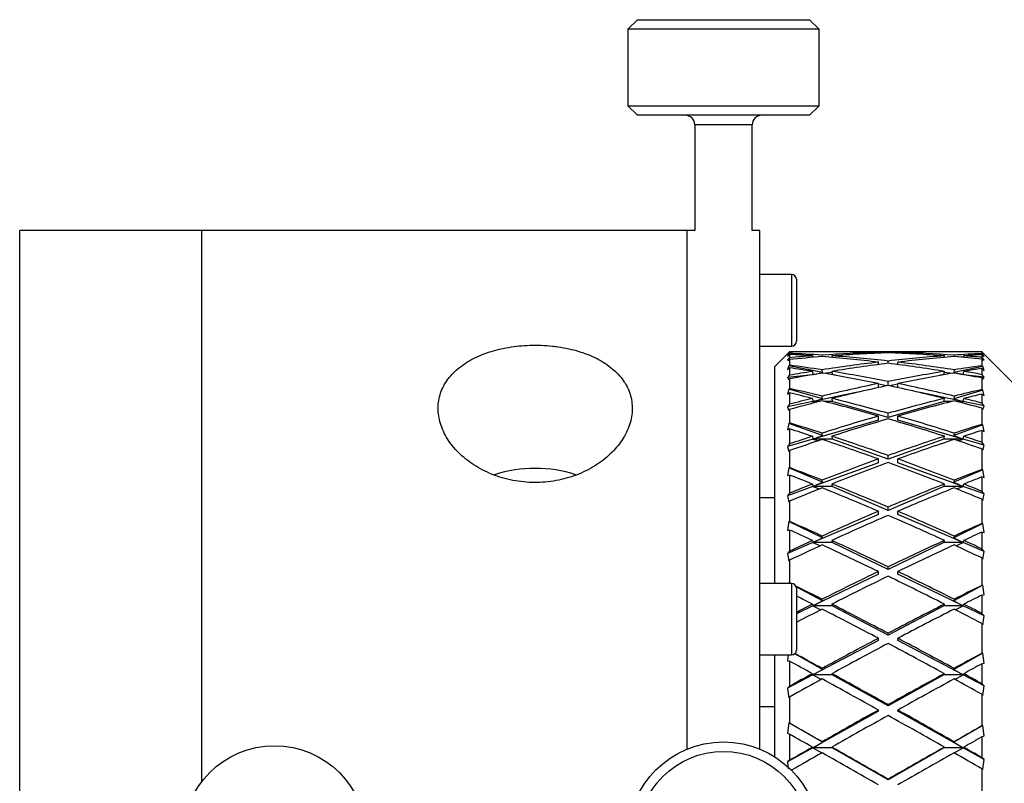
# Model space of a CAD drawing. Header units: inches. Extents: x 1.2 to 20.6, y 1.1 to 16.7.
# Tile 15 of 16: x 16.6 to 18.7, y 9.2 to 10.8. Entities that reach past the tile are written whole.
import ezdxf

# ---------------------------------------------------------------- set-up
doc = ezdxf.new("R2010")
doc.units = ezdxf.units.IN
doc.header["$MEASUREMENT"] = 0

msp = doc.modelspace()

# ---------------------------------------------------------------- linework, layer by layer
at = {"color": 7, "linetype": 'Continuous', "lineweight": 25}
for p, q in [((17.8964, 10.8128), (17.8767, 10.7931)), ((17.8964, 10.8128), (18.0477, 10.8128)), ((18.0477, 10.8128), (18.2507, 10.8128)), ((18.2704, 10.7931), (18.2507, 10.8128)), ((17.8767, 10.7931), (17.8767, 10.6357)), ((18.0449, 10.7931), (17.8767, 10.7931)), ((18.2704, 10.7931), (18.0449, 10.7931)), ((18.2704, 10.6357), (18.2704, 10.7931)), ((17.8767, 10.6357), (17.8964, 10.616)), ((17.8767, 10.6357), (18.2704, 10.6357)), ((18.2507, 10.616), (18.2704, 10.6357)), ((18.2507, 10.616), (17.8964, 10.616)), ((18.0145, 10.5963), (18.0145, 10.3786)), ((18.1326, 10.5963), (18.0145, 10.5963)), ((18.1326, 10.3786), (18.1326, 10.5963)), ((16.9986, 10.3786), (16.6236, 10.3786)), ((16.6236, 9.1286), (16.6236, 10.3786)), ((17.9986, 10.3786), (16.9986, 10.3786)), ((16.9986, 9.2435), (16.9986, 10.3786)), ((18.0145, 10.3786), (17.9986, 10.3786)), ((17.9986, 9.3106), (17.9986, 10.3786)), ((18.1486, 10.3786), (18.1326, 10.3786)), ((18.1486, 9.3106), (18.1486, 10.3786)), ((18.2139, 10.2881), (18.1486, 10.2881)), ((18.2139, 10.2879), (18.1486, 10.2879)), ((18.2139, 10.2881), (18.2139, 10.2879)), ((18.2139, 10.2879), (18.2139, 10.1407)), ((18.2238, 10.2783), (18.2238, 10.2781)), ((18.2238, 10.2781), (18.2238, 10.1505)), ((18.1486, 10.1407), (18.2139, 10.1407)), ((18.2054, 10.1244), (18.1796, 10.0986)), ((18.2096, 10.1286), (18.2054, 10.1245)), ((18.2054, 10.1245), (18.208, 10.1268)), ((18.208, 10.1242), (18.2054, 10.1198)), ((18.2054, 10.1198), (18.2096, 10.1236)), ((18.208, 10.1268), (18.2096, 10.1284)), ((18.2096, 10.1256), (18.208, 10.1242)), ((18.2166, 10.1232), (18.208, 10.1242)), ((18.2096, 10.1284), (18.2096, 10.1256)), ((18.2096, 10.1236), (18.2096, 10.1167)), ((18.3085, 10.1286), (18.2452, 10.1286)), ((18.4769, 10.1286), (18.3485, 10.1286)), ((18.3927, 10.126), (18.3927, 10.1274)), ((18.4127, 10.1268), (18.4127, 10.1279)), ((18.4327, 10.126), (18.4327, 10.1274)), ((18.5801, 10.1286), (18.5169, 10.1286)), ((18.6058, 10.1285), (18.6058, 10.1252)), ((18.6058, 10.1285), (18.608, 10.1262)), ((18.6105, 10.1239), (18.6058, 10.1285)), ((18.608, 10.1231), (18.6058, 10.1252)), ((18.6058, 10.123), (18.6058, 10.1175)), ((18.6058, 10.123), (18.6105, 10.1187)), ((18.608, 10.1231), (18.606, 10.1229)), ((18.608, 10.1262), (18.6099, 10.1244)), ((18.6105, 10.1187), (18.608, 10.1231)), ((18.6996, 10.0348), (18.6099, 10.1244)), ((18.2096, 10.1167), (18.2054, 10.1121)), ((18.2091, 10.1123), (18.2054, 10.1121)), ((18.2054, 10.1121), (18.208, 10.1111)), ((18.208, 10.1111), (18.2096, 10.1128)), ((18.2096, 10.1128), (18.2096, 10.1014)), ((18.2568, 10.1205), (18.2572, 10.1173)), ((18.2624, 10.1178), (18.2571, 10.1184)), ((18.2772, 10.1189), (18.2768, 10.1219)), ((18.2968, 10.1205), (18.2972, 10.1173)), ((18.3927, 10.1025), (18.3927, 10.1075)), ((18.4127, 10.1051), (18.4127, 10.1098)), ((18.4327, 10.1025), (18.4327, 10.1075)), ((18.5281, 10.1173), (18.5286, 10.1205)), ((18.5486, 10.1219), (18.5482, 10.1189)), ((18.5683, 10.1184), (18.5629, 10.1178)), ((18.5681, 10.1173), (18.5686, 10.1205)), ((18.6105, 10.1124), (18.6058, 10.1175)), ((18.6058, 10.1138), (18.6058, 10.1)), ((18.6058, 10.1138), (18.608, 10.1114)), ((18.6105, 10.1124), (18.607, 10.1125)), ((18.608, 10.1114), (18.6105, 10.1124)), ((18.1796, 10.0781), (18.1796, 10.0986)), ((18.208, 10.1002), (18.2054, 10.0925)), ((18.2054, 10.0925), (18.2096, 10.0958)), ((18.2096, 10.1014), (18.208, 10.1002)), ((18.2776, 10.0859), (18.208, 10.1002)), ((18.2096, 10.0958), (18.2096, 10.0804)), ((18.2568, 10.0884), (18.2577, 10.0819)), ((18.2597, 10.0822), (18.2776, 10.0859)), ((18.2776, 10.0859), (18.2768, 10.0916)), ((18.2971, 10.0864), (18.2806, 10.0845)), ((18.2968, 10.0884), (18.2977, 10.0818)), ((18.5276, 10.0818), (18.5286, 10.0884)), ((18.5447, 10.0845), (18.5283, 10.0864)), ((18.608, 10.0983), (18.5478, 10.0859)), ((18.5486, 10.0916), (18.5478, 10.0859)), ((18.5478, 10.0859), (18.5656, 10.0822)), ((18.5676, 10.0819), (18.5686, 10.0884)), ((18.608, 10.0983), (18.6058, 10.1)), ((18.6058, 10.0943), (18.6058, 10.0822)), ((18.6058, 10.0943), (18.6105, 10.0906)), ((18.6105, 10.0767), (18.6058, 10.0822)), ((18.6105, 10.0906), (18.608, 10.0983)), ((18.1796, 9.6517), (18.1796, 10.0781)), ((18.2566, 10.0817), (18.2054, 10.0756)), ((18.2096, 10.0804), (18.2054, 10.0756)), ((18.2054, 10.0756), (18.208, 10.0712)), ((18.208, 10.0712), (18.2096, 10.073)), ((18.2096, 10.073), (18.2096, 10.0532)), ((18.2977, 10.0818), (18.2963, 10.0818)), ((18.3067, 10.08), (18.2977, 10.0818)), ((18.3927, 10.055), (18.3927, 10.0635)), ((18.4101, 10.0588), (18.3927, 10.0623)), ((18.4127, 10.0593), (18.4127, 10.0675)), ((18.4327, 10.0623), (18.4153, 10.0588)), ((18.4327, 10.055), (18.4327, 10.0635)), ((18.5276, 10.0818), (18.5187, 10.08)), ((18.5291, 10.0818), (18.5276, 10.0818)), ((18.6105, 10.0767), (18.5688, 10.0817)), ((18.6058, 10.0749), (18.6058, 10.051)), ((18.6058, 10.0749), (18.608, 10.0723)), ((18.608, 10.0723), (18.6105, 10.0767)), ((18.208, 10.0522), (18.2054, 10.0415)), ((18.2054, 10.0415), (18.2096, 10.0441)), ((18.2096, 10.0532), (18.208, 10.0522)), ((18.2776, 10.0323), (18.208, 10.0522)), ((18.2096, 10.0441), (18.2096, 10.0207)), ((18.3467, 10.0447), (18.2577, 10.0265)), ((18.5676, 10.0265), (18.4787, 10.0447)), ((18.608, 10.0495), (18.5478, 10.0323)), ((18.608, 10.0495), (18.6058, 10.051)), ((18.6058, 10.0418), (18.6058, 10.0233)), ((18.6058, 10.0418), (18.6105, 10.0388)), ((18.6105, 10.0388), (18.608, 10.0495)), ((18.2577, 10.0265), (18.2054, 10.0158)), ((18.2568, 10.0328), (18.2577, 10.0265)), ((18.2577, 10.0265), (18.2776, 10.0323)), ((18.2718, 10.0265), (18.2577, 10.0265)), ((18.2577, 10.0265), (18.2655, 10.0249)), ((18.2776, 10.0323), (18.2768, 10.0376)), ((18.2977, 10.0265), (18.2818, 10.0265)), ((18.2968, 10.0328), (18.2977, 10.0265)), ((18.4127, 9.9935), (18.2977, 10.0265)), ((18.5276, 10.0265), (18.4127, 9.9935)), ((18.5276, 10.0265), (18.5286, 10.0328)), ((18.5436, 10.0265), (18.5276, 10.0265)), ((18.5486, 10.0376), (18.5478, 10.0323)), ((18.5478, 10.0323), (18.5676, 10.0265)), ((18.5676, 10.0265), (18.5535, 10.0265)), ((18.5598, 10.0249), (18.5676, 10.0265)), ((18.5676, 10.0265), (18.5686, 10.0328)), ((18.6105, 10.0177), (18.5676, 10.0265)), ((18.6105, 10.0177), (18.6058, 10.0233)), ((18.2096, 10.0207), (18.2054, 10.0158)), ((18.2054, 10.0158), (18.208, 10.0081)), ((18.208, 10.0081), (18.2096, 10.01)), ((18.2096, 10.01), (18.2096, 9.9823)), ((18.4127, 9.9935), (18.4127, 10.0021)), ((18.6058, 10.0127), (18.6058, 9.9792)), ((18.6058, 10.0127), (18.608, 10.01)), ((18.608, 10.01), (18.6105, 10.0177)), ((18.208, 9.9815), (18.2054, 9.968)), ((18.2096, 9.9823), (18.208, 9.9815)), ((18.2776, 9.9564), (18.208, 9.9815)), ((18.3927, 9.9878), (18.2577, 9.9491)), ((18.3927, 9.9878), (18.3927, 9.9965)), ((18.4327, 9.9878), (18.4327, 9.9965)), ((18.5676, 9.9491), (18.4327, 9.9878)), ((18.2054, 9.968), (18.2096, 9.9699)), ((18.2096, 9.9699), (18.2096, 9.9391)), ((18.2776, 9.9564), (18.2768, 9.9613)), ((18.608, 9.9782), (18.5478, 9.9564)), ((18.5486, 9.9613), (18.5478, 9.9564)), ((18.608, 9.9782), (18.6058, 9.9792)), ((18.6058, 9.9668), (18.6058, 9.9425)), ((18.6058, 9.9668), (18.6105, 9.9646)), ((18.6105, 9.9646), (18.608, 9.9782)), ((18.2577, 9.9491), (18.2054, 9.9341)), ((18.2568, 9.9548), (18.2577, 9.9491)), ((18.2577, 9.9491), (18.2776, 9.9564)), ((18.2977, 9.9491), (18.2577, 9.9491)), ((18.2577, 9.9491), (18.2693, 9.9457)), ((18.2968, 9.9548), (18.2977, 9.9491)), ((18.4127, 9.9075), (18.2977, 9.9491)), ((18.5276, 9.9491), (18.4127, 9.9075)), ((18.5276, 9.9491), (18.5286, 9.9548)), ((18.5676, 9.9491), (18.5276, 9.9491)), ((18.5478, 9.9564), (18.5676, 9.9491)), ((18.5561, 9.9457), (18.5676, 9.9491)), ((18.5676, 9.9491), (18.5686, 9.9548)), ((18.6105, 9.9368), (18.5676, 9.9491)), ((18.6105, 9.9368), (18.6058, 9.9425)), ((18.2096, 9.9391), (18.2054, 9.9341)), ((18.2054, 9.9341), (18.208, 9.9233)), ((18.208, 9.9233), (18.2096, 9.9252)), ((18.2096, 9.9252), (18.2096, 9.8903)), ((18.6058, 9.9287), (18.6058, 9.8865)), ((18.6058, 9.9287), (18.608, 9.926)), ((18.608, 9.926), (18.6105, 9.9368)), ((18.3927, 9.9003), (18.2577, 9.8515)), ((18.3927, 9.9003), (18.3927, 9.9081)), ((18.4127, 9.9075), (18.4127, 9.9152)), ((18.4327, 9.9003), (18.4327, 9.9081)), ((18.5676, 9.8515), (18.4327, 9.9003)), ((18.208, 9.8898), (18.2054, 9.8738)), ((18.2096, 9.8903), (18.208, 9.8898)), ((18.2776, 9.8601), (18.208, 9.8898)), ((18.608, 9.8858), (18.5478, 9.8601)), ((18.608, 9.8858), (18.6058, 9.8865)), ((18.6105, 9.8698), (18.608, 9.8858)), ((18.2054, 9.8738), (18.2096, 9.875)), ((18.2096, 9.875), (18.2096, 9.8375)), ((18.2577, 9.8515), (18.2776, 9.8601)), ((18.2776, 9.8601), (18.2768, 9.8644)), ((18.5486, 9.8644), (18.5478, 9.8601)), ((18.5478, 9.8601), (18.5676, 9.8515)), ((18.6058, 9.8711), (18.6058, 9.8415)), ((18.6058, 9.8711), (18.6105, 9.8698)), ((18.2577, 9.8515), (18.2054, 9.8325)), ((18.2568, 9.8565), (18.2577, 9.8515)), ((18.2977, 9.8515), (18.2577, 9.8515)), ((18.2577, 9.8515), (18.2715, 9.8464)), ((18.2968, 9.8565), (18.2977, 9.8515)), ((18.4127, 9.8023), (18.2977, 9.8515)), ((18.5276, 9.8515), (18.4127, 9.8023)), ((18.5276, 9.8515), (18.5286, 9.8565)), ((18.5676, 9.8515), (18.5276, 9.8515)), ((18.5538, 9.8464), (18.5676, 9.8515)), ((18.5676, 9.8515), (18.5686, 9.8565)), ((18.6105, 9.836), (18.5676, 9.8515)), ((18.6105, 9.836), (18.6058, 9.8415)), ((18.1486, 9.8286), (18.1796, 9.8286)), ((18.2096, 9.8375), (18.2054, 9.8325)), ((18.2054, 9.8325), (18.208, 9.819)), ((18.208, 9.819), (18.2096, 9.8209)), ((18.2096, 9.8209), (18.2096, 9.7795)), ((18.6058, 9.8251), (18.6058, 9.7751)), ((18.6058, 9.8251), (18.608, 9.8224)), ((18.608, 9.8224), (18.6105, 9.836)), ((18.3927, 9.7938), (18.3927, 9.8005)), ((18.4127, 9.8023), (18.4127, 9.809)), ((18.4327, 9.7938), (18.4327, 9.8005)), ((18.208, 9.7794), (18.2054, 9.7613)), ((18.2096, 9.7795), (18.208, 9.7794)), ((18.2776, 9.7458), (18.208, 9.7794)), ((18.3927, 9.7938), (18.2577, 9.736)), ((18.5676, 9.736), (18.4327, 9.7938)), ((18.2054, 9.7613), (18.2096, 9.7617)), ((18.2096, 9.7617), (18.2096, 9.7184)), ((18.608, 9.7749), (18.5478, 9.7458)), ((18.608, 9.7749), (18.6058, 9.7751)), ((18.6105, 9.7568), (18.608, 9.7749)), ((18.2568, 9.7403), (18.2577, 9.736)), ((18.2577, 9.736), (18.2776, 9.7458)), ((18.2776, 9.7458), (18.2768, 9.7494)), ((18.2968, 9.7403), (18.2977, 9.736)), ((18.5276, 9.736), (18.5286, 9.7403)), ((18.5486, 9.7494), (18.5478, 9.7458)), ((18.5478, 9.7458), (18.5676, 9.736)), ((18.5676, 9.736), (18.5686, 9.7403)), ((18.6058, 9.7572), (18.6058, 9.7231)), ((18.6058, 9.7572), (18.6105, 9.7568)), ((18.2577, 9.736), (18.2054, 9.7137)), ((18.2096, 9.7184), (18.2054, 9.7137)), ((18.2977, 9.736), (18.2577, 9.736)), ((18.2577, 9.736), (18.2731, 9.7294)), ((18.4127, 9.6805), (18.2977, 9.736)), ((18.5276, 9.736), (18.4127, 9.6805)), ((18.5676, 9.736), (18.5276, 9.736)), ((18.5522, 9.7294), (18.5676, 9.736)), ((18.6105, 9.7177), (18.5676, 9.736)), ((18.6105, 9.7177), (18.6058, 9.7231)), ((18.608, 9.7017), (18.6105, 9.7177)), ((18.2054, 9.7137), (18.208, 9.6977)), ((18.208, 9.6977), (18.2096, 9.6995)), ((18.2096, 9.6995), (18.2096, 9.6528)), ((18.6058, 9.7042), (18.6058, 9.6478)), ((18.6058, 9.7042), (18.608, 9.7017)), ((18.3927, 9.6709), (18.3927, 9.6763)), ((18.4127, 9.6805), (18.4127, 9.686)), ((18.4327, 9.6709), (18.4327, 9.6763)), ((18.3927, 9.6709), (18.2577, 9.6057)), ((18.5676, 9.6057), (18.4327, 9.6709)), ((18.2139, 9.6517), (18.1486, 9.6517)), ((18.2096, 9.6528), (18.208, 9.6529)), ((18.2103, 9.6517), (18.208, 9.6529)), ((18.2139, 9.6517), (18.2139, 9.5045)), ((18.2776, 9.6163), (18.2233, 9.6449)), ((18.2238, 9.6419), (18.2238, 9.5143)), ((18.608, 9.648), (18.5478, 9.6163)), ((18.608, 9.648), (18.6058, 9.6478)), ((18.6105, 9.6282), (18.608, 9.648)), ((18.2577, 9.6057), (18.2776, 9.6163)), ((18.2776, 9.6163), (18.2768, 9.6191)), ((18.5486, 9.6191), (18.5478, 9.6163)), ((18.5478, 9.6163), (18.5676, 9.6057)), ((18.6058, 9.6278), (18.6105, 9.6282)), ((18.6058, 9.6278), (18.6058, 9.59)), ((18.2577, 9.6057), (18.2238, 9.5893)), ((18.2568, 9.609), (18.2577, 9.6057)), ((18.2977, 9.6057), (18.2577, 9.6057)), ((18.2577, 9.6057), (18.2743, 9.5976)), ((18.2968, 9.609), (18.2977, 9.6057)), ((18.4127, 9.5451), (18.2977, 9.6057)), ((18.5276, 9.6057), (18.4127, 9.5451)), ((18.5276, 9.6057), (18.5286, 9.609)), ((18.5676, 9.6057), (18.5276, 9.6057)), ((18.551, 9.5976), (18.5676, 9.6057)), ((18.5676, 9.6057), (18.5686, 9.609)), ((18.6105, 9.585), (18.5676, 9.6057)), ((18.6105, 9.585), (18.6058, 9.59)), ((18.608, 9.5668), (18.6105, 9.585)), ((18.6058, 9.5692), (18.6058, 9.5077)), ((18.6058, 9.5692), (18.608, 9.5668)), ((18.3927, 9.5346), (18.2577, 9.4636)), ((18.3927, 9.5346), (18.3927, 9.5387)), ((18.4127, 9.5451), (18.4127, 9.5492)), ((18.4327, 9.5346), (18.4327, 9.5387)), ((18.5676, 9.4636), (18.4327, 9.5346)), ((18.1486, 9.5045), (18.2139, 9.5045)), ((18.1796, 9.2944), (18.1796, 9.5045)), ((18.2069, 9.5045), (18.2054, 9.4927)), ((18.2776, 9.4748), (18.2202, 9.5067)), ((18.608, 9.5083), (18.5478, 9.4748)), ((18.608, 9.5083), (18.6058, 9.5077)), ((18.6105, 9.4874), (18.608, 9.5083)), ((18.2054, 9.4927), (18.2096, 9.4915)), ((18.2096, 9.4915), (18.2096, 9.44)), ((18.2577, 9.4636), (18.2776, 9.4748)), ((18.2776, 9.4748), (18.2768, 9.4768)), ((18.5486, 9.4768), (18.5478, 9.4748)), ((18.5478, 9.4748), (18.5676, 9.4636)), ((18.6058, 9.4861), (18.6105, 9.4874)), ((18.6058, 9.4861), (18.6058, 9.4455)), ((18.2577, 9.4636), (18.2054, 9.436)), ((18.2568, 9.4659), (18.2577, 9.4636)), ((18.2977, 9.4636), (18.2577, 9.4636)), ((18.2577, 9.4636), (18.2753, 9.4542)), ((18.2968, 9.4659), (18.2977, 9.4636)), ((18.4127, 9.3995), (18.2977, 9.4636)), ((18.5276, 9.4636), (18.4127, 9.3995)), ((18.5276, 9.4636), (18.5286, 9.4659)), ((18.5676, 9.4636), (18.5276, 9.4636)), ((18.55, 9.4542), (18.5676, 9.4636)), ((18.5676, 9.4636), (18.5686, 9.4659)), ((18.6105, 9.441), (18.5676, 9.4636)), ((18.2096, 9.44), (18.2054, 9.436)), ((18.2054, 9.436), (18.208, 9.4163)), ((18.6105, 9.441), (18.6058, 9.4455)), ((18.608, 9.4212), (18.6105, 9.441)), ((18.208, 9.4163), (18.2096, 9.4178)), ((18.2096, 9.4178), (18.2096, 9.364)), ((18.6058, 9.4234), (18.6058, 9.3583)), ((18.6058, 9.4234), (18.608, 9.4212)), ((18.1796, 9.3978), (18.1486, 9.3978)), ((18.4127, 9.3995), (18.4127, 9.4021)), ((18.3927, 9.3884), (18.2577, 9.3132)), ((18.3927, 9.3884), (18.3927, 9.391)), ((18.4327, 9.3884), (18.4327, 9.391)), ((18.5676, 9.3132), (18.4327, 9.3884)), ((18.208, 9.3647), (18.2054, 9.3432)), ((18.2096, 9.364), (18.208, 9.3647)), ((18.2776, 9.3247), (18.208, 9.3647)), ((18.608, 9.3593), (18.5478, 9.3247)), ((18.608, 9.3593), (18.6058, 9.3583)), ((18.6105, 9.3378), (18.608, 9.3593)), ((18.2054, 9.3432), (18.2096, 9.3413)), ((18.2096, 9.3413), (18.2096, 9.2875)), ((18.6058, 9.3356), (18.6105, 9.3378)), ((18.6058, 9.3356), (18.6058, 9.2932)), ((18.2577, 9.3132), (18.2054, 9.2841)), ((18.2568, 9.3145), (18.2577, 9.3132)), ((18.2577, 9.3132), (18.2776, 9.3247)), ((18.2977, 9.3132), (18.2577, 9.3132)), ((18.2577, 9.3132), (18.2762, 9.3028)), ((18.2776, 9.3247), (18.2768, 9.3258)), ((18.2968, 9.3145), (18.2977, 9.3132)), ((18.4127, 9.2472), (18.2977, 9.3132)), ((18.5276, 9.3132), (18.4127, 9.2472)), ((18.5276, 9.3132), (18.5286, 9.3145)), ((18.5676, 9.3132), (18.5276, 9.3132)), ((18.5486, 9.3258), (18.5478, 9.3247)), ((18.5478, 9.3247), (18.5676, 9.3132)), ((18.5491, 9.3028), (18.5676, 9.3132)), ((18.5676, 9.3132), (18.5686, 9.3145)), ((18.6105, 9.2893), (18.5676, 9.3132)), ((18.6105, 9.2893), (18.6058, 9.2932)), ((18.2096, 9.2875), (18.2054, 9.2841)), ((18.2054, 9.2841), (18.2071, 9.2703)), ((18.608, 9.2684), (18.6105, 9.2893)), ((18.6058, 9.2703), (18.6058, 9.2032)), ((18.6058, 9.2703), (18.608, 9.2684)), ((18.4127, 9.2472), (18.4127, 9.2483))]:
    msp.add_line(p, q, dxfattribs=at)
for centre, radius in [((17.1486, 9.1286), 0.189), ((18.0736, 9.1286), 0.1969), ((18.0736, 9.1286), 0.1772)]:
    msp.add_circle(centre, radius, dxfattribs=at)
for centre, radius, start, end in [((17.9948, 10.5963), 0.0197, 0, 90), ((18.1523, 10.5963), 0.0197, 90, 180), ((18.2139, 10.2783), 0.00984, 0, 90), ((18.2139, 10.2781), 0.00984, 0, 90), ((18.2139, 10.1505), 0.00984, 270, 0), ((17.6856, 9.6146), 0.2742, 72.1503, 107.7634), ((18.2139, 9.6419), 0.00984, 0, 90), ((18.2139, 9.5143), 0.00984, 270, 0)]:
    msp.add_arc(centre, radius, start, end, dxfattribs=at)
for centre, major_axis, ratio, start_param, end_param in [((18.4327, 9.1286), (1.7296, -0.1607), 0.570645, 1.732223, 1.752955), ((18.3927, 9.1286), (1.7296, -0.1607), 0.570645, 1.720607, 1.7297), ((18.4327, 9.1286), (1.7243, -0.296), 0.553962, 1.75574, 1.794797), ((18.3927, 9.1286), (1.7243, -0.296), 0.553962, 1.744157, 1.771542), ((18.3927, 9.1286), (1.7315, 0.0728), 0.575988, 1.546595, 1.613552), ((18.4327, 9.1286), (1.7315, 0.0728), 0.575988, 1.558143, 1.625135), ((18.3927, 9.1286), (1.7315, -0.0728), 0.575988, 1.594997, 1.643628), ((18.4327, 9.1286), (1.7315, -0.0728), 0.575988, 1.606545, 1.655189), ((18.3927, 9.1286), (1.7315, 0.0728), 0.575988, 1.486403, 1.535048), ((18.3927, 9.1286), (1.7315, -0.0728), 0.575988, 1.516458, 1.58345), ((18.4327, 9.1286), (1.7315, 0.0728), 0.575988, 1.497964, 1.546595), ((18.4327, 9.1286), (1.7315, -0.0728), 0.575988, 1.528041, 1.594997), ((18.3927, 9.1286), (1.7243, 0.296), 0.553962, 1.352615, 1.385853), ((18.4327, 9.1286), (1.7243, 0.296), 0.553962, 1.375855, 1.397436), ((18.3927, 9.1286), (1.7296, 0.1607), 0.570645, 1.394458, 1.40937), ((18.4327, 9.1286), (1.7296, 0.1607), 0.570645, 1.417697, 1.420985), ((18.3927, 9.1286), (1.7315, 0.0728), 0.575988, 1.625135, 1.652521), ((18.4327, 9.1286), (1.7315, 0.0728), 0.575988, 1.636718, 1.675776), ((18.3927, 9.1286), (1.7243, -0.296), 0.553962, 1.665617, 1.732574), ((18.3927, 9.1286), (1.7243, 0.296), 0.553962, 1.475976, 1.542933), ((18.4327, 9.1286), (1.7243, -0.296), 0.553962, 1.677164, 1.744157), ((18.4327, 9.1286), (1.7243, 0.296), 0.553962, 1.487523, 1.554516), ((18.3927, 9.1286), (1.7243, 0.296), 0.553962, 1.397436, 1.464429), ((18.3927, 9.1286), (1.7243, -0.296), 0.553962, 1.587077, 1.65407), ((18.4327, 9.1286), (1.7243, 0.296), 0.553962, 1.409019, 1.475976), ((18.4327, 9.1286), (1.7243, -0.296), 0.553962, 1.59866, 1.665617), ((18.3927, 9.1286), (1.7315, -0.0728), 0.575988, 1.471637, 1.504875), ((18.4327, 9.1286), (1.7315, -0.0728), 0.575988, 1.494876, 1.516458), ((18.4327, 9.1286), (1.7143, -0.4847), 0.510211, 1.8042, 1.843258), ((18.3927, 9.1286), (1.7143, -0.4847), 0.510211, 1.792617, 1.820003), ((18.3927, 9.1286), (1.7243, 0.296), 0.553962, 1.554516, 1.581901), ((18.4327, 9.1286), (1.7243, 0.296), 0.553962, 1.566099, 1.605156), ((18.3927, 9.1286), (1.7143, -0.4847), 0.510211, 1.714078, 1.781034), ((18.4327, 9.1286), (1.7143, -0.4847), 0.510211, 1.725625, 1.792617), ((18.3927, 9.1286), (1.7143, 0.4847), 0.510211, 1.348975, 1.415968), ((18.4327, 9.1286), (1.7143, 0.4847), 0.510211, 1.360558, 1.427515), ((18.3927, 9.1286), (1.7143, 0.4847), 0.510211, 1.304155, 1.337392), ((18.3927, 9.1286), (1.7243, -0.296), 0.553962, 1.542256, 1.575494), ((18.4327, 9.1286), (1.7143, 0.4847), 0.510211, 1.327394, 1.348975), ((18.4327, 9.1286), (1.7243, -0.296), 0.553962, 1.565496, 1.587077), ((18.3927, 9.1286), (1.7143, 0.4847), 0.510211, 1.427515, 1.494472), ((18.4327, 9.1286), (1.7143, -0.4847), 0.510211, 1.647121, 1.714078), ((18.4327, 9.1286), (1.7081, -0.6337), 0.452884, 1.827383, 1.866441), ((18.3927, 9.1286), (1.7081, -0.6337), 0.452884, 1.8158, 1.843186), ((18.4327, 9.1286), (1.7143, 0.4847), 0.510211, 1.439062, 1.506055), ((18.3927, 9.1286), (1.7143, -0.4847), 0.510211, 1.635538, 1.70253), ((18.3927, 9.1286), (1.7081, 0.6337), 0.452884, 1.280972, 1.314209), ((18.4327, 9.1286), (1.7081, 0.6337), 0.452884, 1.304211, 1.325792), ((18.3927, 9.1286), (1.7143, 0.4847), 0.510211, 1.506055, 1.53344), ((18.4327, 9.1286), (1.7143, 0.4847), 0.510211, 1.517638, 1.556695), ((18.3927, 9.1286), (1.7081, -0.6337), 0.452884, 1.737261, 1.804218), ((18.4327, 9.1286), (1.7081, -0.6337), 0.452884, 1.748808, 1.8158), ((18.3927, 9.1286), (1.7081, 0.6337), 0.452884, 1.325792, 1.392785), ((18.4327, 9.1286), (1.7081, 0.6337), 0.452884, 1.337375, 1.404332), ((18.3927, 9.1286), (1.7143, -0.4847), 0.510211, 1.590717, 1.623955), ((18.4327, 9.1286), (1.7143, -0.4847), 0.510211, 1.613957, 1.635538), ((18.4327, 9.1286), (1.7075, -0.7484), 0.388462, 1.829559, 1.868616), ((18.3927, 9.1286), (1.7081, 0.6337), 0.452884, 1.404332, 1.471289), ((18.4327, 9.1286), (1.7081, 0.6337), 0.452884, 1.415879, 1.482872), ((18.3927, 9.1286), (1.7081, -0.6337), 0.452884, 1.658721, 1.725713), ((18.4327, 9.1286), (1.7081, -0.6337), 0.452884, 1.670304, 1.737261), ((18.3927, 9.1286), (1.7075, -0.7484), 0.388462, 1.817976, 1.845361), ((18.3927, 9.1286), (1.7075, 0.7484), 0.388462, 1.278796, 1.312034), ((18.4327, 9.1286), (1.7075, 0.7484), 0.388462, 1.302036, 1.323617), ((18.3927, 9.1286), (1.7081, 0.6337), 0.452884, 1.482872, 1.510257), ((18.4327, 9.1286), (1.7081, 0.6337), 0.452884, 1.494455, 1.533512), ((18.3927, 9.1286), (1.7075, -0.7484), 0.388462, 1.739436, 1.806393), ((18.4327, 9.1286), (1.7075, -0.7484), 0.388462, 1.750983, 1.817976), ((18.3927, 9.1286), (1.7075, 0.7484), 0.388462, 1.323617, 1.390609), ((18.4327, 9.1286), (1.7075, 0.7484), 0.388462, 1.3352, 1.402157), ((18.3927, 9.1286), (1.7081, -0.6337), 0.452884, 1.6139, 1.647138), ((18.4327, 9.1286), (1.7081, -0.6337), 0.452884, 1.63714, 1.658721), ((18.3927, 9.1286), (1.7075, 0.7484), 0.388462, 1.402157, 1.469114), ((18.4327, 9.1286), (1.7075, 0.7484), 0.388462, 1.413704, 1.480696), ((18.3927, 9.1286), (1.7075, -0.7484), 0.388462, 1.660896, 1.727889), ((18.4327, 9.1286), (1.7075, -0.7484), 0.388462, 1.672479, 1.739436), ((18.4327, 9.1286), (1.7112, -0.8357), 0.3209, 1.816385, 1.855443), ((18.3927, 9.1286), (1.7112, 0.8357), 0.3209, 1.29197, 1.325207), ((18.3927, 9.1286), (1.7112, -0.8357), 0.3209, 1.804802, 1.832188), ((18.4327, 9.1286), (1.7112, 0.8357), 0.3209, 1.315209, 1.33679), ((18.3927, 9.1286), (1.7075, 0.7484), 0.388462, 1.480696, 1.508082), ((18.4327, 9.1286), (1.7075, 0.7484), 0.388462, 1.492279, 1.531337), ((18.3927, 9.1286), (1.7112, -0.8357), 0.3209, 1.726262, 1.793219), ((18.4327, 9.1286), (1.7112, -0.8357), 0.3209, 1.73781, 1.804802), ((18.3927, 9.1286), (1.7112, 0.8357), 0.3209, 1.33679, 1.403783), ((18.4327, 9.1286), (1.7112, 0.8357), 0.3209, 1.348373, 1.41533), ((18.3927, 9.1286), (1.7075, -0.7484), 0.388462, 1.616076, 1.649313), ((18.4327, 9.1286), (1.7075, -0.7484), 0.388462, 1.639315, 1.660896), ((18.3927, 9.1286), (1.7112, 0.8357), 0.3209, 1.41533, 1.482287), ((18.4327, 9.1286), (1.7112, -0.8357), 0.3209, 1.659306, 1.726262), ((18.4327, 9.1286), (1.7171, -0.9013), 0.252285, 1.79258, 1.831637), ((18.4327, 9.1286), (1.7112, 0.8357), 0.3209, 1.426877, 1.49387), ((18.3927, 9.1286), (1.7112, -0.8357), 0.3209, 1.647723, 1.714715), ((18.3927, 9.1286), (1.7171, -0.9013), 0.252285, 1.780997, 1.808382), ((18.3927, 9.1286), (1.7171, 0.9013), 0.252285, 1.315775, 1.349013), ((18.3927, 9.1286), (1.7112, 0.8357), 0.3209, 1.49387, 1.521255), ((18.4327, 9.1286), (1.7171, -0.9013), 0.252285, 1.714004, 1.780997), ((18.3927, 9.1286), (1.7171, 0.9013), 0.252285, 1.360596, 1.427588), ((18.4327, 9.1286), (1.7171, 0.9013), 0.252285, 1.339015, 1.360596), ((18.4327, 9.1286), (1.7112, -0.8357), 0.3209, 1.626142, 1.647723), ((18.4327, 9.1286), (1.7112, 0.8357), 0.3209, 1.505453, 1.54451), ((18.3927, 9.1286), (1.7171, -0.9013), 0.252285, 1.702457, 1.769414), ((18.4327, 9.1286), (1.7171, 0.9013), 0.252285, 1.372179, 1.439135), ((18.3927, 9.1286), (1.7112, -0.8357), 0.3209, 1.602902, 1.63614), ((18.3927, 9.1286), (1.7171, 0.9013), 0.252285, 1.439135, 1.506092), ((18.4327, 9.1286), (1.7171, -0.9013), 0.252285, 1.6355, 1.702457), ((18.4327, 9.1286), (1.7171, 0.9013), 0.252285, 1.450683, 1.517675), ((18.3927, 9.1286), (1.7171, -0.9013), 0.252285, 1.623917, 1.69091), ((18.4327, 9.1286), (1.7233, -0.9486), 0.183581, 1.799427, 1.800694), ((18.4327, 9.1286), (1.7233, -0.9486), 0.183581, 1.761636, 1.793031), ((18.3927, 9.1286), (1.7233, 0.9486), 0.183581, 1.346719, 1.379956), ((18.3927, 9.1286), (1.7233, -0.9486), 0.183581, 1.750053, 1.768734), ((18.4327, 9.1286), (1.7233, 0.9486), 0.183581, 1.369958, 1.391539), ((18.3927, 9.1286), (1.7171, 0.9013), 0.252285, 1.517675, 1.536821), ((18.4327, 9.1286), (1.7171, 0.9013), 0.252285, 1.529258, 1.559588), ((18.3927, 9.1286), (1.7233, -0.9486), 0.183581, 1.671513, 1.73847), ((18.4327, 9.1286), (1.7233, -0.9486), 0.183581, 1.683061, 1.750053), ((18.3927, 9.1286), (1.7233, 0.9486), 0.183581, 1.391539, 1.458532), ((18.4327, 9.1286), (1.7233, 0.9486), 0.183581, 1.403122, 1.470079), ((18.3927, 9.1286), (1.7171, -0.9013), 0.252285, 1.579097, 1.612334), ((18.4327, 9.1286), (1.7171, -0.9013), 0.252285, 1.602336, 1.623917), ((18.3927, 9.1286), (1.7233, 0.9486), 0.183581, 1.470079, 1.537036), ((18.4327, 9.1286), (1.7233, -0.9486), 0.183581, 1.604557, 1.671513), ((18.4327, 9.1286), (1.7233, 0.9486), 0.183581, 1.481626, 1.548619), ((18.3927, 9.1286), (1.7233, -0.9486), 0.183581, 1.592974, 1.659966), ((18.4327, 9.1286), (1.7284, -0.98), 0.115137, 1.72611, 1.758706), ((18.3927, 9.1286), (1.7284, 0.98), 0.115137, 1.382245, 1.415482), ((18.3927, 9.1286), (1.7284, -0.98), 0.115137, 1.714527, 1.741913), ((18.4327, 9.1286), (1.7284, 0.98), 0.115137, 1.405484, 1.427065), ((18.3927, 9.1286), (1.7233, 0.9486), 0.183581, 1.548619, 1.576004), ((18.4327, 9.1286), (1.7233, 0.9486), 0.183581, 1.560202, 1.599259), ((18.3927, 9.1286), (1.7284, -0.98), 0.115137, 1.635987, 1.702944), ((18.4327, 9.1286), (1.7284, -0.98), 0.115137, 1.647535, 1.714527), ((18.3927, 9.1286), (1.7284, 0.98), 0.115137, 1.427065, 1.494058), ((18.4327, 9.1286), (1.7284, 0.98), 0.115137, 1.438648, 1.505605), ((18.3927, 9.1286), (1.7233, -0.9486), 0.183581, 1.548153, 1.581391), ((18.4327, 9.1286), (1.7233, -0.9486), 0.183581, 1.571392, 1.592974), ((18.3927, 9.1286), (1.7284, 0.98), 0.115137, 1.505605, 1.572562), ((18.4327, 9.1286), (1.7284, 0.98), 0.115137, 1.517153, 1.584145), ((18.3927, 9.1286), (1.7284, -0.98), 0.115137, 1.557448, 1.62444), ((18.4327, 9.1286), (1.7284, -0.98), 0.115137, 1.569031, 1.635987), ((18.4327, 9.1286), (1.7314, -0.9967), 0.046971, 1.687951, 1.727009), ((18.3927, 9.1286), (1.7314, 0.9967), 0.046971, 1.420404, 1.453641), ((18.3927, 9.1286), (1.7314, -0.9967), 0.046971, 1.676368, 1.703754), ((18.4327, 9.1286), (1.7314, 0.9967), 0.046971, 1.443643, 1.465224), ((18.3927, 9.1286), (1.7284, 0.98), 0.115137, 1.584145, 1.61153), ((18.4327, 9.1286), (1.7314, -0.9967), 0.046971, 1.609376, 1.676368), ((18.3927, 9.1286), (1.7314, 0.9967), 0.046971, 1.465224, 1.532217), ((18.4327, 9.1286), (1.7284, -0.98), 0.115137, 1.535866, 1.557448), ((18.4327, 9.1286), (1.7284, 0.98), 0.115137, 1.595728, 1.632402), ((18.3927, 9.1286), (1.7314, -0.9967), 0.046971, 1.597829, 1.664785), ((18.4327, 9.1286), (1.7314, 0.9967), 0.046971, 1.476807, 1.543764), ((18.3927, 9.1286), (1.7284, -0.98), 0.115137, 1.512627, 1.545865)]:
    msp.add_ellipse(centre, major_axis=major_axis, ratio=ratio, start_param=start_param, end_param=end_param, dxfattribs=at)
msp.add_open_spline([(17.6856, 10.1425), (17.6782, 10.1424), (17.6635, 10.1421), (17.6414, 10.1398), (17.6199, 10.1362), (17.5993, 10.1311), (17.5797, 10.1246), (17.5614, 10.1167), (17.5446, 10.1075), (17.5296, 10.097), (17.5186, 10.0872), (17.5109, 10.0788), (17.504, 10.0702), (17.4967, 10.0586), (17.4903, 10.044), (17.4865, 10.0287), (17.4851, 10.013), (17.4863, 9.9971), (17.49, 9.9811), (17.496, 9.9653), (17.5044, 9.9498), (17.515, 9.9349), (17.5278, 9.9208), (17.5425, 9.9076), (17.5591, 9.8957), (17.5774, 9.8851), (17.597, 9.8761), (17.6178, 9.869), (17.6395, 9.8637), (17.6617, 9.8605), (17.6841, 9.8593), (17.7064, 9.8602), (17.7285, 9.8631), (17.75, 9.868), (17.7706, 9.8748), (17.7902, 9.8833), (17.8085, 9.8935), (17.8254, 9.9051), (17.8406, 9.9181), (17.8538, 9.9322), (17.865, 9.9472), (17.8739, 9.9628), (17.8804, 9.9788), (17.8845, 9.9949), (17.886, 10.0109), (17.8849, 10.0266), (17.8815, 10.0418), (17.8756, 10.0564), (17.8673, 10.0701), (17.8569, 10.083), (17.8443, 10.0948), (17.8296, 10.1055), (17.8132, 10.115), (17.798, 10.1218), (17.7852, 10.1266), (17.7721, 10.1309), (17.7547, 10.1354), (17.7364, 10.1388), (17.7173, 10.1412), (17.7015, 10.1423), (17.6896, 10.1424), (17.6856, 10.1425)], degree=3, knots=[0, 0, 0, 0, 0.017483, 0.035188, 0.053224, 0.070638, 0.088405, 0.106427, 0.123981, 0.141891, 0.160061, 0.168885, 0.177709, 0.195718, 0.213997, 0.231486, 0.249341, 0.267463, 0.2848, 0.302491, 0.320439, 0.337855, 0.355622, 0.373643, 0.391249, 0.409216, 0.427445, 0.44506, 0.463044, 0.481298, 0.498721, 0.516506, 0.534554, 0.551885, 0.569567, 0.587503, 0.604983, 0.622817, 0.640906, 0.658546, 0.67655, 0.69482, 0.712382, 0.730311, 0.74851, 0.765881, 0.78361, 0.801599, 0.81896, 0.836672, 0.854637, 0.872182, 0.890084, 0.908244, 0.91707, 0.925895, 0.943906, 0.962185, 0.971556, 0.990458, 1, 1, 1, 1], dxfattribs=at)

doc.saveas('drawing.dxf')
